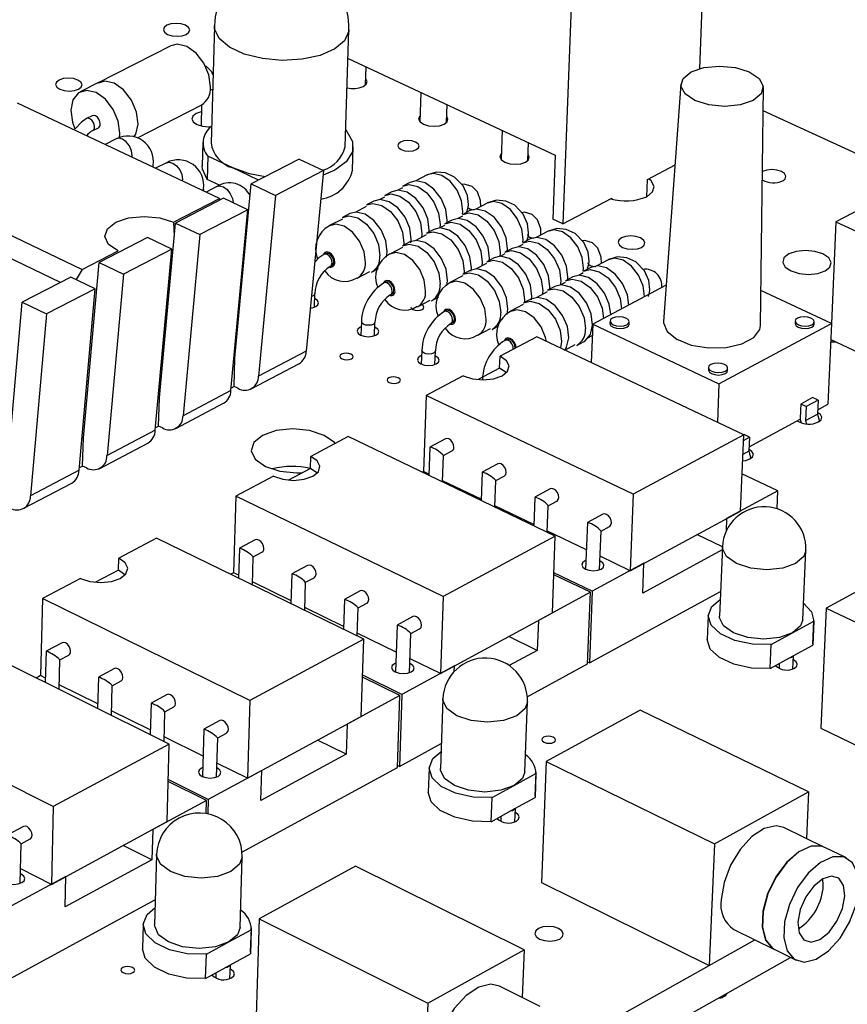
# Model space of a CAD drawing. Extents: x 73 to 209, y 44 to 152.
# Tile 11 of 13: x 162 to 187, y 74 to 104. Entities that reach past the tile are written whole.
import ezdxf

# ---------------------------------------------------------------- set-up
doc = ezdxf.new("R2010")
doc.units = 0
doc.layers.get('0').update_dxf_attribs({"linetype": 'CONTINUOUS'})

msp = doc.modelspace()

# ---------------------------------------------------------------- linework, layer by layer
at = {"color": 7, "linetype": 'CONTINUOUS'}
for p, q in [((182.386, 102.168), (182.571, 106.623)), ((178.545, 104.546), (178.276, 97.505)), ((167.805, 103.459), (167.704, 99.944)), ((171.733, 99.823), (171.847, 103.339)), ((166.493, 102.856), (164.289, 101.733)), ((171.819, 102.475), (178.048, 99.573)), ((172.348, 101.683), (172.365, 102.22)), ((164.344, 101.76), (163.771, 101.468)), ((181.822, 101.7), (181.302, 94.57)), ((184.215, 94.447), (184.299, 101.598)), ((174.008, 101.455), (173.978, 100.575)), ((167.955, 98.265), (161.893, 101.136)), ((165.49, 100.092), (167.405, 101.074)), ((167.422, 101.083), (167.404, 100.446)), ((174.778, 100.548), (174.796, 101.088)), ((164.135, 100.753), (163.966, 100.666)), ((188.829, 98.809), (184.291, 100.899)), ((192.446, 100.732), (186.48, 97.561)), ((164.149, 100.308), (164.318, 100.395)), ((164.851, 100.056), (164.526, 99.889)), ((176.453, 100.316), (176.421, 99.435)), ((167.462, 99.95), (167.442, 99.25)), ((171.952, 99.114), (171.975, 99.815)), ((177.223, 99.406), (177.243, 99.948)), ((167.607, 99.539), (167.587, 98.838)), ((168.358, 99.185), (167.607, 99.539)), ((170.353, 99.45), (168.914, 98.707)), ((170.353, 99.45), (171.083, 99.107)), ((178.048, 99.573), (177.975, 97.646)), ((165.967, 99.207), (165.968, 99.264)), ((166.362, 99.34), (166.037, 99.174)), ((169.11, 98.83), (168.358, 99.185)), ((180.816, 98.84), (181.645, 99.276)), ((157.765, 99.037), (163.829, 96.133)), ((171.083, 99.107), (169.644, 98.361)), ((171.083, 99.107), (170.563, 93.681)), ((174.2, 98.976), (173.856, 98.797)), ((180.795, 98.321), (180.816, 98.84)), ((167.478, 98.491), (167.479, 98.548)), ((167.878, 98.622), (167.554, 98.455)), ((167.974, 98.656), (167.587, 98.838)), ((168.423, 93.464), (168.914, 98.707)), ((168.914, 98.707), (169.644, 98.361)), ((169.11, 98.83), (169.109, 98.807)), ((173.454, 98.588), (173.314, 98.515)), ((173.68, 98.751), (173.463, 98.638)), ((163.182, 95.743), (157.384, 98.525)), ((166.573, 97.551), (167.955, 98.265)), ((168.081, 98.276), (166.633, 97.528)), ((167.955, 98.265), (167.958, 98.212)), ((168.812, 97.93), (168.081, 98.276)), ((169.644, 98.361), (169.131, 92.929)), ((172.912, 98.306), (172.771, 98.233)), ((173.138, 98.469), (172.921, 98.356)), ((178.276, 97.505), (179.749, 98.279)), ((179.749, 98.279), (179.748, 98.249)), ((172.369, 98.023), (172.052, 97.858)), ((172.595, 98.186), (172.377, 98.073)), ((176.003, 98.129), (175.66, 97.95)), ((168.812, 97.93), (167.364, 97.18)), ((168.303, 92.494), (168.812, 97.93)), ((171.875, 97.812), (171.658, 97.699)), ((175.258, 97.739), (175.118, 97.666)), ((175.483, 97.903), (175.266, 97.789)), ((166.152, 92.275), (166.633, 97.528)), ((166.573, 97.551), (166.597, 97.134)), ((166.633, 97.528), (167.364, 97.18)), ((171.649, 97.649), (171.267, 97.45)), ((174.584, 97.489), (174.574, 97.381)), ((174.715, 97.456), (174.575, 97.382)), ((174.941, 97.619), (174.724, 97.506)), ((178.276, 97.505), (177.975, 97.646)), ((186.48, 97.561), (186.342, 94.51)), ((186.48, 97.561), (193.944, 94.101)), ((165.795, 97.094), (164.338, 96.341)), ((166.526, 96.746), (165.795, 97.094)), ((167.364, 97.18), (166.862, 91.737)), ((174.172, 97.172), (173.856, 97.006)), ((174.042, 97.206), (174.032, 97.098)), ((174.398, 97.335), (174.181, 97.222)), ((177.814, 97.278), (177.472, 97.098)), ((173.453, 96.795), (173.071, 96.596)), ((173.679, 96.959), (173.461, 96.845)), ((173.499, 96.922), (173.495, 96.859)), ((177.069, 96.886), (176.93, 96.813)), ((177.294, 97.05), (177.077, 96.936)), ((163.829, 96.133), (164.909, 96.691)), ((166.526, 96.746), (165.069, 95.991)), ((166.028, 91.299), (166.526, 96.746)), ((171.15, 96.612), (171.095, 96.583)), ((176.21, 96.48), (175.992, 96.366)), ((176.393, 96.638), (176.382, 96.525)), ((176.527, 96.601), (176.387, 96.528)), ((176.752, 96.766), (176.535, 96.652)), ((163.868, 91.078), (164.338, 96.341)), ((164.338, 96.341), (165.069, 95.991)), ((171.283, 96.224), (171.338, 96.252)), ((175.984, 96.316), (175.668, 96.15)), ((175.851, 96.353), (175.84, 96.24)), ((179.114, 96.194), (178.897, 96.08)), ((179.634, 96.423), (179.292, 96.242)), ((179.43, 96.315), (179.431, 96.319)), ((163.495, 95.905), (162.028, 95.147)), ((164.226, 95.554), (163.495, 95.905)), ((163.829, 96.133), (163.651, 95.83)), ((165.069, 95.991), (164.578, 90.538)), ((172.094, 95.87), (172.475, 96.07)), ((172.521, 96.048), (172.739, 96.162)), ((175.265, 95.938), (174.883, 95.738)), ((175.491, 96.103), (175.273, 95.988)), ((175.309, 96.068), (175.304, 96.005)), ((178.572, 95.908), (178.355, 95.794)), ((178.889, 96.029), (178.751, 95.956)), ((168.614, 95.819), (168.643, 95.821)), ((172.956, 95.756), (172.901, 95.727)), ((178.03, 95.622), (177.813, 95.507)), ((178.211, 95.782), (178.198, 95.664)), ((178.347, 95.743), (178.208, 95.67)), ((181.382, 95.662), (179.171, 94.489)), ((164.226, 95.554), (162.759, 94.795)), ((163.738, 90.097), (164.226, 95.554)), ((166.444, 95.457), (166.409, 95.471)), ((170.811, 95.001), (170.824, 95.409)), ((173.09, 95.367), (173.145, 95.396)), ((174.331, 95.193), (174.548, 95.307)), ((177.804, 95.457), (177.489, 95.29)), ((177.669, 95.496), (177.656, 95.378)), ((186.344, 94.509), (184.227, 95.499)), ((161.568, 89.873), (162.028, 95.147)), ((162.028, 95.147), (162.759, 94.795)), ((166.382, 95.167), (166.419, 95.187)), ((173.903, 95.014), (174.284, 95.215)), ((177.085, 95.077), (176.704, 94.875)), ((177.311, 95.242), (177.093, 95.127)), ((177.126, 95.21), (177.121, 95.142)), ((162.759, 94.795), (162.279, 89.33)), ((168.523, 94.851), (168.551, 94.837)), ((174.77, 94.896), (174.715, 94.867)), ((172.223, 94.563), (172.209, 94.155)), ((172.616, 94.141), (172.63, 94.549)), ((174.906, 94.507), (174.96, 94.535)), ((176.148, 94.334), (176.366, 94.449)), ((179.171, 94.489), (179.126, 93.336)), ((179.171, 94.489), (182.966, 92.698)), ((179.693, 94.581), (179.69, 94.51)), ((180.265, 94.487), (180.268, 94.558)), ((182.966, 92.698), (186.344, 94.509)), ((185.254, 94.582), (185.251, 94.512)), ((185.825, 94.486), (185.828, 94.557)), ((186.344, 94.509), (186.234, 92.08)), ((175.721, 94.154), (176.102, 94.355)), ((177.49, 94.11), (176.387, 93.525)), ((183.708, 91.168), (177.49, 94.11)), ((179.05, 94.088), (179.157, 94.145)), ((166.272, 93.971), (166.309, 93.99)), ((176.593, 94.032), (176.538, 94.003)), ((178.234, 93.967), (178.203, 93.773)), ((178.337, 93.709), (178.646, 93.874)), ((178.693, 93.852), (178.91, 93.967)), ((186.323, 94.027), (191.24, 91.726)), ((170.563, 93.681), (169.131, 92.929)), ((174.036, 93.7), (174.022, 93.291)), ((174.43, 93.277), (174.444, 93.686)), ((176.373, 93.168), (176.387, 93.525)), ((168.423, 93.464), (168.392, 93.448)), ((168.398, 92.616), (168.423, 93.464)), ((168.912, 92.546), (170.343, 93.299)), ((175.28, 92.939), (174.169, 92.35)), ((176.373, 93.168), (175.726, 92.824)), ((182.65, 93.189), (182.647, 93.117)), ((183.223, 93.093), (183.226, 93.164)), ((163.977, 92.773), (164.021, 92.796)), ((182.966, 92.698), (182.917, 91.542)), ((168.303, 92.494), (166.862, 91.737)), ((168.398, 92.616), (168.31, 92.57)), ((168.51, 92.563), (168.398, 92.616)), ((174.169, 92.35), (174.089, 90.059)), ((180.39, 89.381), (174.169, 92.35)), ((166.152, 92.275), (166.115, 92.255)), ((166.129, 91.425), (166.152, 92.275)), ((166.643, 91.354), (168.083, 92.111)), ((185.424, 92.089), (185.416, 91.904)), ((185.78, 92.281), (185.424, 92.089)), ((185.589, 92.012), (185.424, 92.089)), ((185.945, 92.204), (185.589, 92.012)), ((185.945, 92.204), (185.78, 92.281)), ((185.945, 92.204), (185.926, 91.787)), ((185.932, 91.917), (186.234, 92.08)), ((185.419, 91.903), (185.407, 91.634)), ((185.419, 91.903), (185.416, 91.904)), ((185.589, 92.012), (185.57, 91.595)), ((185.57, 91.595), (185.926, 91.787)), ((185.926, 91.787), (185.986, 91.567)), ((183.871, 90.806), (185.407, 91.634)), ((185.407, 91.634), (185.436, 91.528)), ((185.57, 91.595), (185.597, 91.494)), ((166.028, 91.299), (164.578, 90.538)), ((166.129, 91.425), (166.035, 91.376)), ((166.241, 91.371), (166.129, 91.425)), ((183.708, 91.168), (180.39, 89.381)), ((183.608, 88.872), (183.708, 91.168)), ((183.708, 91.164), (183.719, 91.17)), ((183.884, 91.092), (183.719, 91.17)), ((163.868, 91.078), (163.824, 91.055)), ((163.846, 90.226), (163.868, 91.078)), ((164.36, 90.154), (165.809, 90.916)), ((171.825, 91.109), (170.704, 90.515)), ((178.048, 88.119), (171.825, 91.109)), ((174.747, 91.044), (174.282, 90.796)), ((183.7, 90.994), (183.884, 91.092)), ((183.884, 91.092), (183.865, 90.675)), ((174.28, 90.793), (174.25, 89.944)), ((174.687, 90.542), (174.943, 90.678)), ((183.865, 90.675), (183.682, 90.576)), ((183.865, 90.675), (183.926, 90.455)), ((170.692, 90.155), (170.704, 90.515)), ((174.659, 89.747), (174.687, 90.544)), ((176.319, 90.291), (175.854, 90.043)), ((163.738, 90.097), (162.279, 89.33)), ((163.846, 90.226), (163.745, 90.173)), ((163.958, 90.172), (163.846, 90.226)), ((170.692, 90.155), (170.027, 89.802)), ((170.885, 90.019), (170.692, 90.155)), ((174.089, 90.059), (174.052, 90.039)), ((174.252, 89.981), (174.089, 90.059)), ((175.852, 90.04), (175.821, 89.189)), ((184.733, 89.482), (183.657, 89.992)), ((162.062, 88.946), (163.521, 89.713)), ((169.579, 89.919), (168.45, 89.321)), ((175.822, 89.227), (174.661, 89.785)), ((176.23, 88.993), (176.26, 89.79)), ((176.26, 89.788), (176.515, 89.925)), ((177.896, 89.536), (177.432, 89.286)), ((180.39, 89.381), (180.297, 87.078)), ((184.733, 89.482), (183.196, 88.649)), ((184.709, 88.939), (184.733, 89.482)), ((168.45, 89.321), (168.382, 87.017)), ((174.676, 86.302), (168.45, 89.321)), ((177.43, 89.283), (177.398, 88.432)), ((177.838, 89.031), (178.094, 89.169)), ((177.399, 88.469), (176.232, 89.03)), ((177.808, 88.235), (177.838, 89.033)), ((180.297, 87.078), (183.608, 88.872)), ((179.014, 88.524), (178.959, 87.125)), ((179.48, 88.777), (179.016, 88.527)), ((183.196, 88.649), (183.18, 88.268)), ((178.982, 87.709), (177.809, 88.272)), ((179.377, 87.107), (179.423, 88.274)), ((179.423, 88.272), (179.679, 88.41)), ((166.068, 88.059), (164.929, 87.455)), ((172.296, 85.02), (166.068, 88.059)), ((169.034, 88.004), (168.561, 87.752)), ((178.048, 88.119), (174.676, 86.302)), ((177.96, 85.811), (178.048, 88.119)), ((183.067, 87.798), (182.301, 88.164)), ((168.559, 87.75), (168.533, 86.857)), ((168.971, 87.496), (169.231, 87.635)), ((183.063, 87.703), (180.676, 86.406)), ((183.067, 87.8), (182.978, 85.717)), ((185.485, 85.605), (185.579, 87.689)), ((164.919, 87.093), (164.929, 87.455)), ((168.946, 86.655), (168.971, 87.498)), ((180.712, 87.303), (179.158, 86.46)), ((180.297, 87.078), (179.393, 87.512)), ((180.676, 86.406), (180.712, 87.303)), ((188.949, 87.467), (186.188, 85.954)), ((164.919, 87.093), (164.236, 86.731)), ((165.11, 86.957), (164.919, 87.093)), ((168.382, 87.017), (168.296, 86.972)), ((168.535, 86.943), (168.382, 87.017)), ((170.606, 87.239), (170.134, 86.987)), ((179.158, 86.46), (178.006, 87.016)), ((163.785, 86.849), (162.638, 86.242)), ((170.107, 86.176), (168.948, 86.741)), ((170.132, 86.984), (170.104, 86.09)), ((170.518, 85.888), (170.544, 86.732)), ((170.544, 86.731), (170.805, 86.87)), ((179.102, 86.43), (178.004, 86.96)), ((172.185, 86.471), (171.713, 86.218)), ((179.102, 86.43), (177.541, 85.584)), ((179.018, 84.277), (179.102, 86.43)), ((179.158, 86.46), (179.073, 84.308)), ((179.073, 84.308), (183.009, 86.453)), ((162.638, 86.242), (162.581, 83.926)), ((168.868, 83.174), (162.638, 86.242)), ((171.712, 86.215), (171.682, 85.32)), ((174.676, 86.302), (174.594, 83.987)), ((171.685, 85.406), (170.52, 85.974)), ((172.096, 85.118), (172.124, 85.963)), ((172.124, 85.962), (172.385, 86.101)), ((186.188, 85.954), (186.024, 82.349)), ((186.188, 85.954), (191.24, 83.538)), ((173.771, 85.7), (173.299, 85.446)), ((174.594, 83.987), (177.96, 85.811)), ((177.541, 85.584), (177.507, 84.685)), ((182.643, 85.731), (182.613, 85.015)), ((185.175, 85.21), (185.817, 85.562)), ((185.817, 85.562), (185.785, 84.845)), ((185.787, 84.872), (185.82, 85.589)), ((173.297, 85.443), (173.249, 84.034)), ((173.711, 85.189), (173.971, 85.33)), ((166.449, 81.87), (160.217, 84.959)), ((172.296, 85.02), (168.868, 83.174)), ((173.27, 84.633), (172.099, 85.204)), ((172.219, 82.7), (172.296, 85.02)), ((173.67, 84.018), (173.711, 85.191)), ((177.507, 84.685), (176.649, 85.101)), ((184.532, 84.857), (185.175, 85.21)), ((162.745, 84.657), (162.722, 83.718)), ((163.227, 84.915), (162.747, 84.659)), ((177.507, 84.685), (176.664, 84.227)), ((184.5, 84.139), (184.532, 84.857)), ((185.197, 84.522), (185.785, 84.845)), ((185.787, 84.872), (185.785, 84.845)), ((163.139, 83.511), (163.161, 84.403)), ((163.161, 84.401), (163.426, 84.542)), ((174.594, 83.987), (173.684, 84.431)), ((184.5, 84.139), (185.089, 84.463)), ((185.089, 84.463), (185.197, 84.522)), ((185.189, 84.133), (185.206, 84.527)), ((164.801, 84.137), (164.321, 83.881)), ((175.017, 84.216), (173.437, 83.36)), ((175.011, 84.051), (175.017, 84.216)), ((177.207, 83.291), (179.018, 84.277)), ((179.073, 84.308), (179.02, 84.334)), ((184.777, 84.291), (184.771, 84.152)), ((162.581, 83.926), (162.447, 83.854)), ((162.726, 83.854), (162.581, 83.926)), ((164.319, 83.878), (164.295, 82.938)), ((164.736, 83.623), (165.001, 83.765)), ((173.38, 83.329), (172.258, 83.878)), ((173.437, 83.36), (172.26, 83.936)), ((164.299, 83.075), (163.143, 83.648)), ((164.712, 82.731), (164.736, 83.624)), ((166.381, 83.357), (165.901, 83.099)), ((168.868, 83.174), (168.798, 80.846)), ((173.38, 83.329), (171.793, 82.469)), ((173.306, 81.165), (173.38, 83.329)), ((173.437, 83.36), (173.362, 81.196)), ((174.67, 83.231), (174.595, 81.131)), ((162.965, 79.993), (156.731, 83.112)), ((165.878, 82.293), (164.716, 82.868)), ((165.9, 83.097), (165.874, 82.156)), ((166.317, 82.841), (166.582, 82.984)), ((177.131, 81.035), (177.21, 83.135)), ((180.6, 82.891), (177.773, 81.341)), ((185.657, 80.436), (180.6, 82.891)), ((166.292, 81.948), (166.317, 82.843)), ((167.968, 82.573), (167.488, 82.314)), ((168.798, 80.846), (172.219, 82.7)), ((167.487, 82.312), (167.446, 80.892)), ((171.793, 82.469), (171.763, 81.565)), ((186.024, 82.349), (191.057, 79.918)), ((167.463, 81.507), (166.296, 82.086)), ((167.87, 80.878), (167.904, 82.058)), ((167.904, 82.056), (168.17, 82.2)), ((171.763, 81.565), (170.905, 81.988)), ((166.449, 81.87), (162.965, 79.993)), ((166.384, 79.537), (166.449, 81.87)), ((173.362, 81.196), (174.622, 81.882)), ((171.763, 81.565), (169.2, 80.172)), ((168.798, 80.846), (167.882, 81.3)), ((168.634, 78.619), (173.306, 81.165)), ((173.362, 81.196), (173.308, 81.222)), ((174.257, 81.143), (174.232, 80.421)), ((177.773, 81.341), (177.633, 77.708)), ((177.773, 81.341), (182.831, 78.866)), ((167.622, 80.208), (166.419, 80.806)), ((169.227, 81.079), (167.622, 80.208)), ((169.2, 80.172), (169.227, 81.079)), ((176.808, 80.621), (177.466, 80.982)), ((177.466, 80.982), (177.439, 80.259)), ((177.442, 80.299), (177.469, 81.022)), ((167.564, 80.177), (166.418, 80.747)), ((176.149, 80.26), (176.808, 80.621)), ((167.622, 80.208), (167.609, 79.771)), ((176.123, 79.536), (176.149, 80.26)), ((176.836, 79.929), (177.439, 80.259)), ((177.442, 80.299), (177.439, 80.259)), ((182.831, 78.866), (185.657, 80.436)), ((185.657, 80.436), (185.593, 79.032)), ((162.965, 79.993), (162.906, 77.653)), ((167.564, 80.177), (165.951, 79.303)), ((167.553, 79.781), (167.564, 80.177)), ((176.726, 79.868), (176.836, 79.929)), ((176.832, 79.536), (176.847, 79.934)), ((176.123, 79.536), (176.726, 79.868)), ((176.414, 79.697), (176.409, 79.552)), ((162.069, 79.394), (161.581, 79.131)), ((162.906, 77.653), (166.384, 79.537)), ((186.141, 78.765), (184.916, 79.362)), ((162.002, 78.872), (162.272, 79.017)), ((165.951, 79.303), (165.926, 78.394)), ((161.973, 77.686), (162.002, 78.873)), ((165.926, 78.394), (165.067, 78.824)), ((182.831, 78.866), (182.675, 75.218)), ((186.794, 78.447), (186.148, 78.762)), ((166.068, 78.549), (166.009, 76.433)), ((168.574, 76.355), (168.638, 78.472)), ((165.926, 78.394), (163.32, 76.978)), ((172.048, 78.203), (169.151, 76.614)), ((177.111, 75.687), (172.048, 78.203)), ((163.343, 77.889), (161.71, 77.005)), ((162.906, 77.653), (161.984, 78.117)), ((163.32, 76.978), (163.343, 77.889)), ((177.633, 77.708), (182.675, 75.218)), ((186.101, 77.62), (186.091, 77.826)), ((161.658, 74.817), (166.03, 77.2)), ((165.667, 76.442), (165.647, 75.715)), ((169.151, 76.614), (169.038, 72.953)), ((169.151, 76.614), (174.216, 74.078)), ((168.238, 75.921), (168.912, 76.29)), ((168.912, 76.29), (168.889, 75.562)), ((168.894, 75.616), (168.916, 76.344)), ((183.411, 76.296), (184.634, 75.695)), ((167.563, 75.55), (168.238, 75.921)), ((182.675, 75.218), (184.043, 75.985)), ((167.541, 74.821), (167.563, 75.55)), ((168.273, 75.223), (168.889, 75.562)), ((168.894, 75.616), (168.889, 75.562)), ((174.216, 74.078), (177.111, 75.687)), ((177.111, 75.687), (177.057, 74.25)), ((184.641, 75.691), (185.286, 75.374)), ((168.159, 75.161), (168.273, 75.223)), ((168.272, 74.827), (168.284, 75.229)), ((178.312, 71.631), (185.116, 75.457)), ((178.629, 72.95), (182.674, 75.218)), ((167.541, 74.821), (168.159, 75.161)), ((167.849, 74.99), (167.844, 74.841)), ((177.597, 73.98), (176.371, 74.592)), ((174.216, 74.078), (174.086, 70.402))]:
    msp.add_line(p, q, dxfattribs=at)
at = {"color": 8, "linetype": 'CONTINUOUS'}
for p, q in [((165.953, 99.213), (165.968, 99.264)), ((167.479, 98.548), (167.464, 98.497)), ((168.817, 97.67), (168.787, 97.662)), ((179.43, 96.315), (179.431, 96.319)), ((170.771, 95.344), (170.721, 95.325))]:
    msp.add_line(p, q, dxfattribs=at)
at = {"color": 7, "linetype": 'CONTINUOUS'}
for points in [[(166.96, 103.199), (167.04, 103.262), (167.064, 103.336), (167.027, 103.41), (166.936, 103.473), (166.804, 103.514), (166.651, 103.529), (166.5, 103.514), (166.375, 103.473), (166.295, 103.41), (166.271, 103.336), (166.307, 103.262), (166.399, 103.199), (166.531, 103.157), (166.684, 103.143), (166.835, 103.157), (166.96, 103.199)], [(167.686, 101.618), (167.64, 101.978), (167.488, 102.337), (167.253, 102.639), (166.973, 102.838), (166.688, 102.903), (166.493, 102.856)], [(167.762, 101.983), (167.728, 102.074), (167.565, 102.235), (167.525, 102.247)], [(182.131, 102.069), (182.515, 102.2), (182.981, 102.245), (183.46, 102.2), (183.877, 102.069), (184.171, 101.872), (184.297, 101.641), (184.233, 101.409), (183.991, 101.212), (183.607, 101.08), (183.139, 101.034), (182.659, 101.08), (182.241, 101.212), (181.947, 101.409), (181.823, 101.641), (181.888, 101.872), (182.131, 102.069)], [(163.723, 101.551), (163.804, 101.614), (163.829, 101.689), (163.792, 101.763), (163.701, 101.827), (163.569, 101.869), (163.415, 101.884), (163.264, 101.869), (163.138, 101.827), (163.057, 101.763), (163.032, 101.689), (163.068, 101.614), (163.159, 101.551), (163.292, 101.509), (163.445, 101.494), (163.597, 101.509), (163.723, 101.551)], [(172.277, 101.634), (172.365, 101.703), (172.39, 101.785), (172.353, 101.862)], [(164.951, 100.084), (164.965, 100.225), (164.918, 100.586), (164.765, 100.946), (164.53, 101.249), (164.249, 101.449), (163.965, 101.516), (163.721, 101.439), (163.555, 101.23), (163.49, 100.922), (163.538, 100.561), (163.611, 100.358)], [(163.966, 100.666), (163.809, 100.564), (163.622, 100.362)], [(164.375, 100.504), (164.365, 100.576), (164.334, 100.648), (164.288, 100.709), (164.231, 100.749), (164.175, 100.762), (164.135, 100.753)], [(167.416, 100.873), (167.407, 100.872), (167.256, 100.821), (167.159, 100.744), (167.13, 100.654), (167.175, 100.564), (167.285, 100.488), (167.445, 100.437), (167.63, 100.419), (167.715, 100.423)], [(173.984, 100.755), (173.966, 100.734), (173.942, 100.652), (173.984, 100.569), (174.086, 100.499), (174.234, 100.452), (174.404, 100.436), (174.57, 100.452), (174.708, 100.499)], [(174.708, 100.499), (174.796, 100.569), (174.82, 100.652), (174.784, 100.728)], [(171.749, 100.321), (171.787, 100.281), (171.956, 99.977), (171.95, 99.666), (171.767, 99.372), (171.423, 99.119), (171.07, 98.965)], [(173.872, 99.738), (173.936, 99.789), (173.954, 99.849), (173.924, 99.909), (173.849, 99.96), (173.741, 99.995), (173.618, 100.007), (173.497, 99.995), (173.396, 99.96), (173.332, 99.909), (173.314, 99.849), (173.345, 99.789), (173.419, 99.738), (173.527, 99.703), (173.651, 99.691), (173.772, 99.703), (173.872, 99.738)], [(176.427, 99.616), (176.409, 99.594), (176.384, 99.511), (176.427, 99.428), (176.531, 99.357), (176.679, 99.31), (176.849, 99.294), (177.016, 99.31), (177.154, 99.357)], [(177.154, 99.357), (177.241, 99.428), (177.266, 99.511), (177.229, 99.587)], [(167.587, 98.838), (167.449, 99.146), (167.442, 99.25)], [(169.331, 98.922), (168.857, 99.009), (168.358, 99.185)], [(184.88, 98.798), (184.958, 98.862), (184.978, 98.938), (184.938, 99.014), (184.842, 99.078), (184.706, 99.121), (184.551, 99.136), (184.399, 99.121), (184.275, 99.078), (184.269, 99.075)], [(175.437, 98.082), (175.406, 98.357), (175.275, 98.648), (175.018, 98.912), (174.751, 99.036), (174.473, 99.058), (174.21, 98.981), (174.196, 98.97)], [(180.795, 98.321), (180.969, 98.463), (181.016, 98.63), (180.928, 98.797), (180.854, 98.86)], [(173.463, 98.638), (173.654, 98.685), (173.92, 98.622), (174.183, 98.436), (174.401, 98.156), (174.542, 97.823), (174.584, 97.489)], [(174.796, 97.536), (174.801, 97.602), (174.759, 97.936), (174.618, 98.269), (174.4, 98.549), (174.137, 98.735), (173.871, 98.798), (173.68, 98.751)], [(175.813, 98.017), (175.802, 98.205), (175.707, 98.47), (175.546, 98.63), (175.313, 98.699), (175.238, 98.686)], [(172.921, 98.356), (173.112, 98.403), (173.378, 98.34), (173.641, 98.154), (173.859, 97.873), (174, 97.54), (174.042, 97.206)], [(174.254, 97.253), (174.259, 97.319), (174.217, 97.653), (174.076, 97.986), (173.858, 98.267), (173.595, 98.453), (173.329, 98.516), (173.138, 98.469)], [(172.377, 98.073), (172.568, 98.12), (172.835, 98.057), (173.097, 97.871), (173.316, 97.59), (173.457, 97.256), (173.499, 96.922)], [(173.707, 96.932), (173.716, 97.036), (173.674, 97.37), (173.533, 97.703), (173.315, 97.984), (173.052, 98.17), (172.786, 98.233), (172.595, 98.186)], [(175.392, 97.867), (175.43, 97.996), (175.437, 98.082)], [(177.246, 97.232), (177.214, 97.508), (177.083, 97.8), (176.827, 98.065), (176.559, 98.189), (176.28, 98.212), (176.015, 98.135), (175.999, 98.123)], [(164.909, 96.691), (164.627, 96.888), (164.515, 97.121), (164.59, 97.354), (164.84, 97.551), (165.227, 97.683), (165.692, 97.729), (166.165, 97.683), (166.573, 97.551)], [(171.658, 97.699), (171.848, 97.745), (172.115, 97.682), (172.377, 97.495), (172.596, 97.214), (172.737, 96.88), (172.78, 96.546)], [(172.978, 96.503), (172.997, 96.66), (172.955, 96.994), (172.814, 97.328), (172.595, 97.609), (172.333, 97.795), (172.066, 97.859), (171.875, 97.812)], [(176.064, 96.404), (176.068, 96.467), (176.026, 96.802), (175.885, 97.135), (175.666, 97.417), (175.402, 97.603), (175.135, 97.667), (174.941, 97.619)], [(175.266, 97.789), (175.46, 97.837), (175.728, 97.774), (175.991, 97.587), (176.21, 97.306), (176.352, 96.972), (176.393, 96.638)], [(176.605, 96.688), (176.61, 96.752), (176.568, 97.086), (176.427, 97.419), (176.208, 97.701), (175.944, 97.887), (175.677, 97.95), (175.483, 97.903)], [(177.617, 97.17), (177.608, 97.358), (177.513, 97.623), (177.352, 97.784), (177.119, 97.853), (177.045, 97.84)], [(175.516, 96.079), (175.526, 96.182), (175.484, 96.517), (175.343, 96.851), (175.123, 97.133), (174.86, 97.319), (174.592, 97.383), (174.398, 97.335)], [(174.724, 97.506), (174.918, 97.553), (175.185, 97.49), (175.449, 97.303), (175.668, 97.022), (175.81, 96.688), (175.851, 96.353)], [(179.062, 96.379), (179.031, 96.656), (178.9, 96.948), (178.643, 97.213), (178.374, 97.338), (178.095, 97.362), (177.829, 97.285), (177.811, 97.272)], [(174.181, 97.222), (174.375, 97.269), (174.642, 97.206), (174.906, 97.019), (175.125, 96.737), (175.267, 96.403), (175.309, 96.068)], [(177.202, 97.023), (177.238, 97.148), (177.246, 97.232)], [(178.422, 95.834), (178.427, 95.897), (178.386, 96.232), (178.244, 96.566), (178.025, 96.848), (177.76, 97.035), (177.491, 97.098), (177.294, 97.05)], [(180.64, 96.798), (180.72, 96.863), (180.741, 96.94), (180.701, 97.016), (180.606, 97.081), (180.47, 97.124), (180.314, 97.14), (180.161, 97.124), (180.036, 97.081), (179.956, 97.016), (179.935, 96.94), (179.974, 96.863), (180.07, 96.798), (180.206, 96.755), (180.362, 96.739), (180.515, 96.755), (180.64, 96.798)], [(173.461, 96.845), (173.655, 96.893), (173.923, 96.829), (174.186, 96.642), (174.406, 96.36), (174.547, 96.025), (174.589, 95.69)], [(174.786, 95.642), (174.807, 95.804), (174.765, 96.14), (174.623, 96.474), (174.404, 96.756), (174.14, 96.943), (173.873, 97.007), (173.679, 96.959)], [(177.881, 95.547), (177.886, 95.611), (177.844, 95.946), (177.703, 96.28), (177.483, 96.563), (177.218, 96.75), (176.949, 96.814), (176.752, 96.766)], [(177.077, 96.936), (177.274, 96.985), (177.543, 96.921), (177.808, 96.734), (178.028, 96.452), (178.169, 96.118), (178.211, 95.782)], [(179.431, 96.319), (179.421, 96.507), (179.327, 96.773), (179.166, 96.934), (178.934, 97.002), (178.86, 96.99)], [(171.095, 96.583), (170.938, 96.479), (170.819, 96.349)], [(171.338, 96.252), (171.346, 96.257), (171.38, 96.299), (171.394, 96.361), (171.385, 96.434), (171.354, 96.506), (171.306, 96.567), (171.249, 96.608), (171.191, 96.622), (171.15, 96.612)], [(177.333, 95.217), (177.344, 95.325), (177.302, 95.66), (177.16, 95.995), (176.94, 96.277), (176.676, 96.465), (176.406, 96.529), (176.21, 96.48)], [(176.535, 96.652), (176.732, 96.7), (177.001, 96.636), (177.266, 96.449), (177.486, 96.166), (177.627, 95.832), (177.669, 95.496)], [(180.887, 95.521), (180.856, 95.799), (180.725, 96.092), (180.468, 96.358), (180.198, 96.484), (179.918, 96.508), (179.651, 96.432), (179.631, 96.416)], [(186.159, 96.089), (186.3, 96.206), (186.337, 96.344), (186.262, 96.483), (186.089, 96.6), (185.842, 96.678), (185.561, 96.705), (185.286, 96.678), (185.061, 96.6), (184.919, 96.483), (184.882, 96.344), (184.956, 96.206), (185.13, 96.089), (185.376, 96.01), (185.659, 95.983), (185.933, 96.01), (186.159, 96.089)], [(175.992, 96.366), (176.189, 96.414), (176.458, 96.35), (176.723, 96.163), (176.943, 95.88), (177.085, 95.546), (177.126, 95.21)], [(179.019, 96.175), (179.055, 96.297), (179.062, 96.379)], [(180.254, 95.063), (180.212, 95.374), (180.07, 95.708), (179.85, 95.991), (179.584, 96.179), (179.313, 96.243), (179.114, 96.194)], [(175.273, 95.988), (175.47, 96.036), (175.739, 95.972), (176.004, 95.784), (176.224, 95.501), (176.366, 95.166), (176.407, 94.83)], [(176.602, 94.776), (176.625, 94.945), (176.583, 95.281), (176.441, 95.616), (176.221, 95.899), (175.956, 96.087), (175.687, 96.151), (175.491, 96.103)], [(179.712, 94.776), (179.671, 95.087), (179.529, 95.422), (179.308, 95.705), (179.042, 95.893), (178.772, 95.957), (178.572, 95.908)], [(178.897, 96.08), (179.097, 96.129), (179.367, 96.064), (179.633, 95.877), (179.854, 95.594), (179.995, 95.259), (180.037, 94.948)], [(173.145, 95.396), (173.153, 95.401), (173.187, 95.442), (173.201, 95.504), (173.192, 95.577), (173.161, 95.65), (173.113, 95.711), (173.056, 95.752), (172.998, 95.766), (172.956, 95.756)], [(178.91, 93.967), (178.942, 93.986), (179.104, 94.178), (179.17, 94.463), (179.128, 94.799), (178.987, 95.135), (178.766, 95.418), (178.5, 95.606), (178.229, 95.67), (178.03, 95.622)], [(178.355, 95.794), (178.555, 95.842), (178.825, 95.778), (179.091, 95.59), (179.312, 95.307), (179.454, 94.972), (179.496, 94.661)], [(178.335, 93.711), (178.386, 93.797), (178.451, 94.082), (178.41, 94.418), (178.268, 94.754), (178.047, 95.038), (177.781, 95.226), (177.51, 95.291), (177.311, 95.242)], [(177.813, 95.507), (178.012, 95.556), (178.283, 95.491), (178.549, 95.303), (178.769, 95.02), (178.911, 94.684), (178.953, 94.348)], [(180.845, 95.323), (180.88, 95.442), (180.887, 95.521)], [(170.687, 94.975), (170.75, 94.984), (170.852, 95.019)], [(170.852, 95.019), (170.917, 95.072), (170.936, 95.134), (170.906, 95.196), (170.83, 95.248), (170.819, 95.253)], [(173.703, 95.005), (173.704, 94.998), (173.723, 94.96), (173.769, 94.929), (173.835, 94.907), (173.911, 94.9), (173.986, 94.907), (174.047, 94.929)], [(174.047, 94.929), (174.087, 94.96), (174.098, 94.998), (174.079, 95.036), (174.033, 95.068), (174.017, 95.074)], [(177.093, 95.127), (177.293, 95.176), (177.563, 95.111), (177.829, 94.923), (178.05, 94.639), (178.192, 94.303), (178.234, 93.967)], [(174.96, 94.535), (174.968, 94.54), (175.003, 94.582), (175.017, 94.644), (175.008, 94.717), (174.977, 94.789), (174.929, 94.851), (174.871, 94.892), (174.813, 94.906), (174.77, 94.896)], [(180.195, 94.469), (180.252, 94.515), (180.267, 94.57), (180.239, 94.625), (180.171, 94.671), (180.074, 94.702), (179.963, 94.713), (179.855, 94.702), (179.766, 94.671), (179.709, 94.625), (179.694, 94.57), (179.722, 94.515), (179.79, 94.469), (179.886, 94.437), (179.997, 94.427), (180.106, 94.437), (180.195, 94.469)], [(185.758, 94.469), (185.813, 94.515), (185.828, 94.57), (185.799, 94.625), (185.73, 94.671), (185.633, 94.702), (185.522, 94.713), (185.414, 94.702), (185.325, 94.671), (185.269, 94.625), (185.254, 94.57), (185.284, 94.515), (185.352, 94.469), (185.449, 94.437), (185.56, 94.427), (185.669, 94.437), (185.758, 94.469)], [(172.218, 94.408), (172.176, 94.389), (172.11, 94.337), (172.092, 94.275), (172.123, 94.212), (172.198, 94.16), (172.307, 94.124), (172.433, 94.112), (172.556, 94.124), (172.658, 94.16), (172.658, 94.16)], [(179.69, 94.51), (179.691, 94.499), (179.719, 94.444), (179.787, 94.398), (179.884, 94.367), (179.995, 94.356), (180.103, 94.367), (180.192, 94.398), (180.249, 94.444), (180.265, 94.487)], [(181.302, 94.57), (181.301, 94.532), (181.408, 94.268), (181.697, 94.034), (182.13, 93.863), (182.648, 93.778), (183.181, 93.791), (183.657, 93.899), (184.011, 94.088), (184.195, 94.333), (184.215, 94.447)], [(185.251, 94.512), (185.251, 94.499), (185.28, 94.444), (185.349, 94.398), (185.446, 94.367), (185.557, 94.356), (185.665, 94.367), (185.754, 94.398), (185.81, 94.444), (185.825, 94.486)], [(172.658, 94.16), (172.723, 94.212), (172.742, 94.275), (172.711, 94.337), (172.635, 94.389), (172.624, 94.394)], [(176.84, 93.766), (176.841, 93.779), (176.832, 93.852), (176.801, 93.925), (176.753, 93.987), (176.695, 94.028), (176.636, 94.042), (176.593, 94.032)], [(186.319, 93.958), (186.394, 93.954), (186.47, 93.959)], [(171.92, 93.445), (171.96, 93.477), (171.971, 93.515), (171.953, 93.553), (171.906, 93.585), (171.84, 93.606), (171.764, 93.614), (171.689, 93.606), (171.627, 93.585), (171.587, 93.553), (171.576, 93.515), (171.594, 93.477), (171.64, 93.445), (171.707, 93.423), (171.783, 93.416), (171.858, 93.423), (171.92, 93.445)], [(174.031, 93.545), (173.988, 93.527), (173.923, 93.474), (173.905, 93.411), (173.936, 93.349), (174.012, 93.296), (174.121, 93.261), (174.247, 93.248), (174.371, 93.261), (174.473, 93.296), (174.473, 93.296)], [(174.473, 93.296), (174.538, 93.349), (174.556, 93.411), (174.525, 93.474), (174.449, 93.527), (174.439, 93.531)], [(175.28, 92.939), (175.558, 92.849), (175.878, 92.817), (176.192, 92.849), (176.451, 92.939), (176.616, 93.074), (176.661, 93.232), (176.581, 93.391), (176.387, 93.525)], [(183.155, 93.074), (183.211, 93.121), (183.226, 93.176), (183.197, 93.232), (183.128, 93.278), (183.031, 93.31), (182.92, 93.321), (182.811, 93.31), (182.722, 93.278), (182.665, 93.232), (182.65, 93.176), (182.679, 93.121), (182.747, 93.074), (182.845, 93.043), (182.956, 93.032), (183.065, 93.043), (183.155, 93.074)], [(176.569, 93.032), (176.568, 93.033), (176.373, 93.168)], [(182.647, 93.117), (182.647, 93.105), (182.676, 93.05), (182.744, 93.003), (182.842, 92.972), (182.953, 92.961), (183.062, 92.972), (183.151, 93.003), (183.208, 93.05), (183.223, 93.093)], [(173.341, 92.738), (173.381, 92.77), (173.392, 92.808), (173.373, 92.846), (173.327, 92.879), (173.26, 92.9), (173.184, 92.908), (173.108, 92.9), (173.046, 92.879), (173.007, 92.846), (172.995, 92.808), (173.014, 92.77), (173.06, 92.738), (173.127, 92.716), (173.204, 92.709), (173.279, 92.716), (173.341, 92.738)], [(185.958, 91.55), (186.038, 91.617), (186.058, 91.696), (186.017, 91.775), (185.928, 91.837)], [(171.437, 90.903), (171.41, 90.934), (171.105, 91.148), (170.667, 91.291), (170.16, 91.341), (169.664, 91.291), (169.251, 91.148), (168.986, 90.934), (168.909, 90.68), (169.032, 90.427), (169.336, 90.212), (169.775, 90.068), (170.283, 90.017), (170.442, 90.022)], [(174.999, 90.787), (174.99, 90.861), (174.959, 90.935), (174.91, 90.998), (174.851, 91.04), (174.792, 91.055), (174.747, 91.044)], [(183.897, 90.437), (183.977, 90.505), (183.998, 90.584), (183.957, 90.663), (183.868, 90.726)], [(169.579, 89.919), (169.858, 89.827), (170.181, 89.795), (170.497, 89.827), (170.76, 89.919), (170.928, 90.056), (170.976, 90.217), (170.897, 90.378), (170.704, 90.515)], [(176.515, 89.925), (176.522, 89.929), (176.558, 89.971), (176.572, 90.034), (176.563, 90.108), (176.531, 90.182), (176.482, 90.245), (176.424, 90.288), (176.364, 90.302), (176.319, 90.291)], [(183.674, 90.379), (183.769, 90.392), (183.897, 90.437)], [(178.094, 89.169), (178.1, 89.173), (178.136, 89.215), (178.151, 89.278), (178.142, 89.352), (178.11, 89.427), (178.061, 89.49), (178.002, 89.532), (177.942, 89.547), (177.896, 89.536)], [(179.679, 88.41), (179.685, 88.413), (179.721, 88.456), (179.736, 88.519), (179.727, 88.593), (179.695, 88.668), (179.646, 88.731), (179.587, 88.773), (179.527, 88.788), (179.48, 88.777)], [(169.287, 87.744), (169.277, 87.819), (169.246, 87.894), (169.197, 87.957), (169.138, 88), (169.078, 88.015), (169.034, 88.004)], [(163.785, 86.849), (164.065, 86.756), (164.39, 86.724), (164.71, 86.756), (164.976, 86.849), (165.147, 86.988), (165.199, 87.152), (165.122, 87.316), (164.929, 87.455)], [(178.97, 87.388), (178.926, 87.368), (178.86, 87.313), (178.842, 87.248), (178.875, 87.183), (178.953, 87.128)], [(178.953, 87.128), (179.066, 87.091), (179.195, 87.078), (179.321, 87.091), (179.425, 87.128), (179.491, 87.183), (179.509, 87.248), (179.476, 87.313), (179.397, 87.368), (179.388, 87.372)], [(170.805, 86.87), (170.811, 86.874), (170.847, 86.916), (170.861, 86.979), (170.851, 87.054), (170.819, 87.129), (170.77, 87.192), (170.711, 87.235), (170.651, 87.25), (170.606, 87.239)], [(172.385, 86.101), (172.391, 86.105), (172.427, 86.147), (172.441, 86.211), (172.431, 86.285), (172.399, 86.36), (172.35, 86.424), (172.291, 86.467), (172.231, 86.482), (172.185, 86.471)], [(184.532, 84.857), (183.971, 84.872), (183.442, 84.985), (183.012, 85.183), (182.735, 85.44), (182.643, 85.725), (182.749, 86.001), (182.999, 86.212)], [(185.508, 86.1), (185.75, 85.847), (185.817, 85.562)], [(173.971, 85.33), (173.977, 85.333), (174.013, 85.376), (174.027, 85.439), (174.018, 85.514), (173.986, 85.589), (173.937, 85.653), (173.877, 85.696), (173.817, 85.711), (173.771, 85.7)], [(185.175, 85.21), (184.787, 85.071), (184.313, 85.022), (183.828, 85.071), (183.403, 85.21), (183.106, 85.418), (182.98, 85.663), (182.978, 85.717)], [(185.485, 85.605), (185.42, 85.418), (185.175, 85.21)], [(184.5, 84.139), (183.939, 84.154), (183.411, 84.268), (182.982, 84.466), (182.704, 84.723), (182.613, 85.008), (182.613, 85.015)], [(163.481, 84.652), (163.471, 84.727), (163.439, 84.802), (163.39, 84.867), (163.331, 84.91), (163.272, 84.925), (163.227, 84.915)], [(185.237, 84.154), (185.302, 84.21), (185.319, 84.275), (185.285, 84.341), (185.206, 84.397), (185.2, 84.399)], [(165.001, 83.765), (165.007, 83.769), (165.042, 83.811), (165.056, 83.874), (165.046, 83.949), (165.014, 84.025), (164.965, 84.089), (164.906, 84.132), (164.846, 84.148), (164.801, 84.137)], [(173.258, 84.301), (173.216, 84.282), (173.149, 84.226), (173.13, 84.16), (173.162, 84.094), (173.24, 84.038)], [(173.24, 84.038), (173.353, 84.001), (173.483, 83.987), (173.611, 84.001), (173.716, 84.038), (173.784, 84.094), (173.803, 84.16), (173.77, 84.226), (173.692, 84.282), (173.679, 84.288)], [(166.582, 82.984), (166.588, 82.987), (166.624, 83.03), (166.637, 83.093), (166.628, 83.168), (166.595, 83.244), (166.546, 83.308), (166.487, 83.352), (166.427, 83.367), (166.381, 83.357)], [(168.17, 82.2), (168.175, 82.203), (168.211, 82.245), (168.225, 82.309), (168.215, 82.384), (168.183, 82.46), (168.133, 82.525), (168.074, 82.568), (168.014, 82.584), (167.968, 82.573)], [(178.003, 81.923), (178.043, 81.958), (178.054, 81.998), (178.034, 82.038), (177.986, 82.072), (177.918, 82.095), (177.839, 82.103), (177.762, 82.095), (177.698, 82.072), (177.658, 82.038), (177.647, 81.998), (177.666, 81.958), (177.714, 81.923), (177.783, 81.901), (177.862, 81.893), (177.939, 81.901), (178.003, 81.923)], [(176.149, 80.26), (175.582, 80.275), (175.049, 80.391), (174.619, 80.594), (174.343, 80.857), (174.257, 81.148), (174.371, 81.431), (174.613, 81.638)], [(167.453, 81.164), (167.413, 81.146), (167.345, 81.089), (167.324, 81.022), (167.356, 80.955), (167.434, 80.898)], [(167.434, 80.898), (167.547, 80.86), (167.678, 80.846), (167.807, 80.86), (167.914, 80.898), (167.983, 80.955), (168.003, 81.022), (167.971, 81.089), (167.893, 81.146), (167.878, 81.153)], [(176.808, 80.621), (176.412, 80.479), (175.932, 80.428), (175.441, 80.479), (175.015, 80.621), (174.719, 80.834), (174.597, 81.085), (174.595, 81.131)], [(177.131, 81.035), (177.06, 80.834), (176.808, 80.621)], [(176.123, 79.536), (175.556, 79.552), (175.024, 79.668), (174.593, 79.871), (174.318, 80.135), (174.232, 80.421)], [(176.878, 79.557), (176.945, 79.613), (176.963, 79.681), (176.93, 79.748), (176.851, 79.805), (176.842, 79.809)], [(162.272, 79.017), (162.278, 79.021), (162.313, 79.063), (162.327, 79.127), (162.317, 79.203), (162.284, 79.279), (162.234, 79.344), (162.175, 79.388), (162.114, 79.405), (162.069, 79.394)], [(184.916, 79.362), (184.679, 79.416), (184.324, 79.334), (183.951, 79.088), (183.602, 78.705), (183.314, 78.227), (183.118, 77.705), (183.036, 77.197)], [(186.141, 78.765), (186.063, 78.796), (185.732, 78.799), (185.363, 78.632), (184.997, 78.313), (184.673, 77.875), (184.428, 77.367), (184.286, 76.845), (184.265, 76.364), (184.366, 75.977), (184.577, 75.727), (184.634, 75.695)], [(186.148, 78.762), (186.069, 78.793), (185.738, 78.796), (185.369, 78.629), (185.003, 78.309), (184.68, 77.872), (184.434, 77.364), (184.293, 76.841), (184.271, 76.361), (184.372, 75.974), (184.584, 75.724), (184.641, 75.691)], [(187.169, 77.541), (187.13, 77.98), (186.973, 78.304), (186.716, 78.478), (186.385, 78.481), (186.016, 78.313), (185.65, 77.994), (185.326, 77.556), (185.08, 77.047), (184.939, 76.524), (184.917, 76.043), (185.018, 75.657), (185.229, 75.406), (185.528, 75.319), (185.883, 75.404), (186.254, 75.652), (186.602, 76.035), (186.89, 76.513), (187.085, 77.034), (187.169, 77.541)], [(161.532, 77.705), (161.645, 77.667), (161.777, 77.653), (161.907, 77.667), (162.015, 77.705), (162.086, 77.763), (162.107, 77.832), (162.076, 77.9), (161.998, 77.958), (161.98, 77.966)], [(186.747, 77.304), (186.709, 77.623), (186.57, 77.834), (186.351, 77.904), (186.084, 77.822), (185.811, 77.601), (185.573, 77.275), (185.406, 76.893), (185.337, 76.513), (185.375, 76.194), (185.514, 75.984), (185.734, 75.915), (186, 75.998), (186.273, 76.219), (186.511, 76.544), (186.677, 76.925), (186.747, 77.304)], [(167.563, 75.55), (166.989, 75.566), (166.452, 75.685), (166.021, 75.893), (165.748, 76.163), (165.668, 76.461), (165.789, 76.751), (166.023, 76.953)], [(168.238, 75.921), (167.834, 75.775), (167.346, 75.723), (166.851, 75.775), (166.423, 75.921), (166.128, 76.139), (166.01, 76.396), (166.009, 76.433)], [(168.574, 76.355), (168.497, 76.139), (168.238, 75.921)], [(178.18, 76.01), (178.264, 76.082), (178.287, 76.168), (178.245, 76.253), (178.145, 76.325), (178.002, 76.374), (177.837, 76.391), (177.676, 76.374), (177.543, 76.325), (177.458, 76.253), (177.435, 76.168), (177.477, 76.082), (177.577, 76.01), (177.72, 75.961), (177.885, 75.944), (178.047, 75.961), (178.18, 76.01)], [(167.541, 74.821), (166.968, 74.837), (166.432, 74.957), (166.001, 75.164), (165.728, 75.434), (165.647, 75.715)], [(165.355, 74.999), (165.397, 75.034), (165.41, 75.076), (165.391, 75.117), (165.343, 75.153), (165.274, 75.176), (165.194, 75.185), (165.115, 75.176), (165.05, 75.153), (165.007, 75.117), (164.995, 75.076), (165.014, 75.034), (165.061, 74.999), (165.13, 74.975), (165.211, 74.967), (165.289, 74.975), (165.355, 74.999)], [(168.315, 74.847), (168.384, 74.905), (168.404, 74.974), (168.372, 75.043), (168.293, 75.101), (168.28, 75.107)], [(176.371, 74.592), (176.113, 74.651), (175.748, 74.564), (175.367, 74.313), (175.011, 73.924), (174.718, 73.439), (174.521, 72.912), (174.441, 72.399)]]:
    msp.add_lwpolyline(points, dxfattribs=at)
at = {"color": 8, "linetype": 'CONTINUOUS'}
for points in [[(171.847, 103.339), (171.843, 103.292), (171.716, 103.009), (171.42, 102.76), (170.981, 102.567), (170.44, 102.449), (169.843, 102.416), (169.245, 102.471), (168.699, 102.609), (168.254, 102.817), (167.949, 103.077), (167.811, 103.366), (167.805, 103.459)], [(165.511, 100.504), (165.464, 100.865), (165.311, 101.225), (165.076, 101.528), (164.796, 101.728), (164.512, 101.794), (164.322, 101.734)], [(167.674, 101.532), (167.722, 101.539), (167.75, 101.546)], [(164.205, 100.417), (164.196, 100.49), (164.165, 100.562), (164.118, 100.622), (164.062, 100.662), (164.005, 100.676), (163.966, 100.666)], [(165.395, 100.133), (165.446, 100.196), (165.511, 100.504)], [(165.329, 99.509), (165.333, 99.556), (165.314, 99.701), (165.252, 99.846), (165.158, 99.967), (165.045, 100.048), (164.931, 100.075), (164.851, 100.056)], [(166.362, 99.34), (166.442, 99.36), (166.557, 99.333), (166.67, 99.252), (166.765, 99.13), (166.826, 98.985), (166.845, 98.839), (166.841, 98.793)], [(175.264, 97.792), (175.272, 97.879), (175.232, 98.198), (175.097, 98.516), (174.889, 98.784), (174.638, 98.961), (174.383, 99.021), (174.2, 98.976)], [(167.878, 98.622), (167.959, 98.642), (168.074, 98.615), (168.188, 98.534), (168.283, 98.411), (168.345, 98.266), (168.364, 98.142)], [(175.41, 98.028), (175.41, 98.024), (175.429, 97.986), (175.476, 97.954), (175.544, 97.932), (175.612, 97.925)], [(177.073, 96.941), (177.081, 97.029), (177.041, 97.349), (176.906, 97.667), (176.697, 97.936), (176.445, 98.114), (176.189, 98.175), (176.003, 98.129)], [(172.341, 96.347), (172.301, 96.667), (172.165, 96.986), (171.956, 97.255), (171.705, 97.434), (171.45, 97.494), (171.264, 97.448)], [(177.213, 97.182), (177.214, 97.177), (177.233, 97.139), (177.281, 97.107), (177.349, 97.085), (177.398, 97.078)], [(178.889, 96.08), (178.898, 96.176), (178.858, 96.496), (178.723, 96.815), (178.513, 97.085), (178.26, 97.263), (178.003, 97.324), (177.814, 97.278)], [(171.424, 96.347), (171.413, 96.434), (171.376, 96.521), (171.319, 96.594), (171.25, 96.643), (171.181, 96.66), (171.121, 96.642), (171.08, 96.592), (171.079, 96.59)], [(171.339, 96.332), (171.33, 96.405), (171.299, 96.478), (171.252, 96.539), (171.195, 96.58), (171.137, 96.593), (171.095, 96.583)], [(174.151, 95.49), (174.11, 95.811), (173.975, 96.13), (173.765, 96.401), (173.513, 96.58), (173.257, 96.641), (173.068, 96.594)], [(179.025, 96.331), (179.026, 96.327), (179.046, 96.288), (179.093, 96.256), (179.162, 96.234), (179.24, 96.226), (179.263, 96.227)], [(180.723, 95.318), (180.684, 95.639), (180.549, 95.959), (180.338, 96.229), (180.084, 96.409), (179.825, 96.47), (179.634, 96.423)], [(173.231, 95.49), (173.22, 95.577), (173.183, 95.665), (173.126, 95.738), (173.057, 95.787), (172.987, 95.804), (172.927, 95.786), (172.886, 95.736), (172.885, 95.734)], [(173.147, 95.476), (173.137, 95.548), (173.107, 95.621), (173.059, 95.683), (173.002, 95.723), (172.943, 95.737), (172.901, 95.727)], [(175.969, 94.629), (175.929, 94.951), (175.793, 95.271), (175.582, 95.542), (175.329, 95.722), (175.071, 95.783), (174.881, 95.736)], [(170.824, 95.408), (170.812, 95.376), (170.771, 95.344)], [(175.047, 94.629), (175.036, 94.717), (174.999, 94.804), (174.942, 94.878), (174.873, 94.927), (174.802, 94.944), (174.742, 94.926), (174.7, 94.876), (174.699, 94.874)], [(174.962, 94.615), (174.953, 94.688), (174.922, 94.761), (174.874, 94.822), (174.817, 94.863), (174.758, 94.877), (174.715, 94.867)], [(177.781, 93.973), (177.755, 94.086), (177.619, 94.408), (177.408, 94.679), (177.153, 94.86), (176.895, 94.922), (176.701, 94.874)], [(172.577, 94.484), (172.513, 94.462), (172.436, 94.455), (172.358, 94.462), (172.29, 94.484), (172.242, 94.517), (172.223, 94.556), (172.223, 94.563)], [(172.63, 94.549), (172.618, 94.517), (172.577, 94.484)], [(176.871, 93.782), (176.86, 93.852), (176.823, 93.94), (176.766, 94.014), (176.696, 94.063), (176.626, 94.08), (176.565, 94.062), (176.523, 94.012), (176.522, 94.01)], [(176.785, 93.737), (176.786, 93.75), (176.777, 93.823), (176.746, 93.896), (176.698, 93.958), (176.64, 93.999), (176.582, 94.013), (176.538, 94.003)], [(174.392, 93.621), (174.328, 93.599), (174.251, 93.591), (174.172, 93.599), (174.104, 93.621), (174.056, 93.654), (174.036, 93.693), (174.036, 93.7)], [(174.444, 93.686), (174.432, 93.654), (174.392, 93.621)], [(183.494, 87.295), (183.195, 87.502), (183.069, 87.746), (183.067, 87.8)], [(185.579, 87.689), (185.514, 87.502), (185.269, 87.295), (184.88, 87.156), (184.405, 87.107), (183.919, 87.156), (183.494, 87.295)], [(175.091, 82.722), (174.793, 82.935), (174.671, 83.185), (174.67, 83.231)], [(177.21, 83.135), (177.139, 82.935), (176.887, 82.722), (176.49, 82.58), (176.009, 82.531), (175.517, 82.58), (175.091, 82.722)], [(166.483, 78.039), (166.187, 78.256), (166.069, 78.512), (166.068, 78.549)], [(168.638, 78.472), (168.561, 78.256), (168.301, 78.039), (167.896, 77.893), (167.408, 77.842), (166.912, 77.893), (166.483, 78.039)]]:
    msp.add_lwpolyline(points, dxfattribs=at)
at = {"color": 7, "linetype": 'CONTINUOUS'}
for centre, radius, start, end in [((169.826, 103.401), 2.022, 358.25, 178.3499), ((167.117, 101.567), 0.571, 300.262, 5.0449), ((171.967, 102.358), 0.788, 257.0681, 293.1768), ((164.261, 100.493), 0.114, 300.2891, 5.3261), ((168.091, 99.937), 0.626, 128.2116, 219.4274), ((164.377, 99.856), 0.506, 116.7776, 144.0152), ((165.205, 99.371), 0.771, 352.039, 117.3278), ((168.614, 100.068), 0.919, 187.7524, 253.7889), ((170.782, 100.055), 0.979, 286.6271, 346.3217), ((166.717, 98.657), 0.771, 351.9175, 117.4312), ((170.851, 99.368), 1.13, 277.614, 347.0222), ((168.259, 98.05), 0.687, 25.3518, 123.6507), ((184.597, 99.414), 0.677, 240.7426, 294.6346), ((180.168, 99.766), 1.575, 253.114, 293.4462), ((171.623, 96.754), 0.779, 117.5606, 203.262), ((172.253, 96.503), 0.528, 300.4952, 4.6083), ((173.428, 95.899), 0.78, 117.5888, 203.4233), ((171.81, 95.39), 0.987, 122.2974, 178.9002), ((171.711, 96.478), 0.707, 213.2752, 302.4502), ((180.751, 95.643), 0.498, 353.8969, 97.8552), ((173.639, 94.517), 1.417, 121.3941, 178.1591), ((174.061, 95.649), 0.53, 300.539, 4.4507), ((175.242, 95.039), 0.781, 117.6178, 203.586), ((173.623, 94.529), 0.993, 122.4198, 178.8046), ((173.518, 95.623), 0.709, 213.4499, 302.5868), ((175.461, 93.652), 1.425, 121.532, 178.0498), ((175.878, 94.791), 0.531, 300.5844, 4.2922), ((177.064, 94.176), 0.782, 117.6479, 203.75), ((175.444, 93.664), 1, 122.5433, 178.708), ((175.333, 94.763), 0.711, 213.6267, 302.7234), ((178.421, 94.31), 0.532, 300.6167, 4.0686), ((177.29, 92.783), 1.433, 121.6554, 177.9552), ((170.115, 93.684), 0.448, 300.5975, 359.6144), ((168.719, 92.917), 0.412, 239.4275, 1.67), ((167.846, 92.501), 0.456, 301.3001, 359.1582), ((166.451, 91.724), 0.411, 239.2179, 1.9071), ((185.671, 92.159), 0.673, 238.3504, 295.2727), ((165.572, 91.304), 0.455, 301.3632, 359.3449), ((174.054, 89.99), 0.838, 41.0949, 74.2304), ((174.883, 90.778), 0.116, 300.7479, 4.4117), ((164.169, 90.522), 0.409, 239.0056, 2.1473), ((163.284, 90.1), 0.454, 301.4277, 359.5336), ((170.132, 87.767), 2.445, 76.9991, 103.8836), ((175.642, 89.239), 0.828, 41.7183, 75.2914), ((161.872, 89.313), 0.407, 238.7906, 2.3908), ((177.221, 88.484), 0.827, 41.6812, 75.3581), ((184.323, 87.743), 1.257, 357.5213, 177.386), ((178.793, 87.725), 0.832, 40.9582, 74.4393), ((168.294, 86.874), 0.918, 42.6204, 73.073), ((169.172, 87.734), 0.116, 300.8708, 4.9297), ((169.868, 86.11), 0.916, 42.5784, 73.1363), ((171.463, 85.344), 0.906, 43.0972, 74.0477), ((173.05, 84.573), 0.905, 43.0619, 74.1106), ((162.431, 83.692), 1.017, 44.1715, 71.8943), ((163.367, 84.641), 0.115, 301.0014, 5.4622), ((175.94, 83.183), 1.271, 357.8733, 177.8293), ((185.067, 84.631), 0.17, 277.5488, 320.0229), ((185.003, 84.565), 0.473, 224.8585, 299.6557), ((164.02, 82.919), 1.005, 44.5832, 72.6658), ((165.602, 82.139), 1.003, 44.5501, 72.7231), ((167.177, 81.353), 1.01, 44.0538, 72.0713), ((176.777, 80.963), 0.689, 1.511, 57.1992), ((176.702, 80.042), 0.176, 277.81, 319.7617), ((167.353, 78.511), 1.286, 358.255, 178.2958), ((176.641, 79.963), 0.47, 224.1326, 300.1519), ((161.21, 78.062), 1.132, 45.6406, 70.8553), ((184.406, 77.722), 1.698, 304.0794, 356.5558), ((183.903, 77.03), 0.883, 169.0782, 236.1671), ((168.218, 76.29), 0.694, 0.0033, 57.5371), ((168.134, 75.342), 0.183, 278.07, 319.5016), ((168.076, 75.25), 0.468, 223.3851, 300.6628), ((182.853, 74.67), 0.466, 301.0642, 324.103), ((182.995, 74.423), 0.181, 259.051, 302.9301)]:
    msp.add_arc(centre, radius, start, end, dxfattribs=at)
at = {"color": 8, "linetype": 'CONTINUOUS'}
for centre, radius, start, end in [((164.092, 100.407), 0.114, 300.0767, 5.3613), ((171.3, 96.33), 0.125, 259.4298, 7.6945), ((171.224, 96.323), 0.115, 301.4734, 4.6353), ((171.837, 96.306), 0.505, 300.6431, 4.6347), ((173.107, 95.474), 0.125, 259.6302, 7.4647), ((173.031, 95.467), 0.115, 301.5267, 4.4773), ((173.646, 95.45), 0.507, 300.6819, 4.4775), ((174.922, 94.613), 0.126, 259.8321, 7.2344), ((174.847, 94.606), 0.116, 301.5807, 4.3192), ((175.462, 94.591), 0.508, 300.7221, 4.3195)]:
    msp.add_arc(centre, radius, start, end, dxfattribs=at)

doc.saveas('drawing.dxf')
